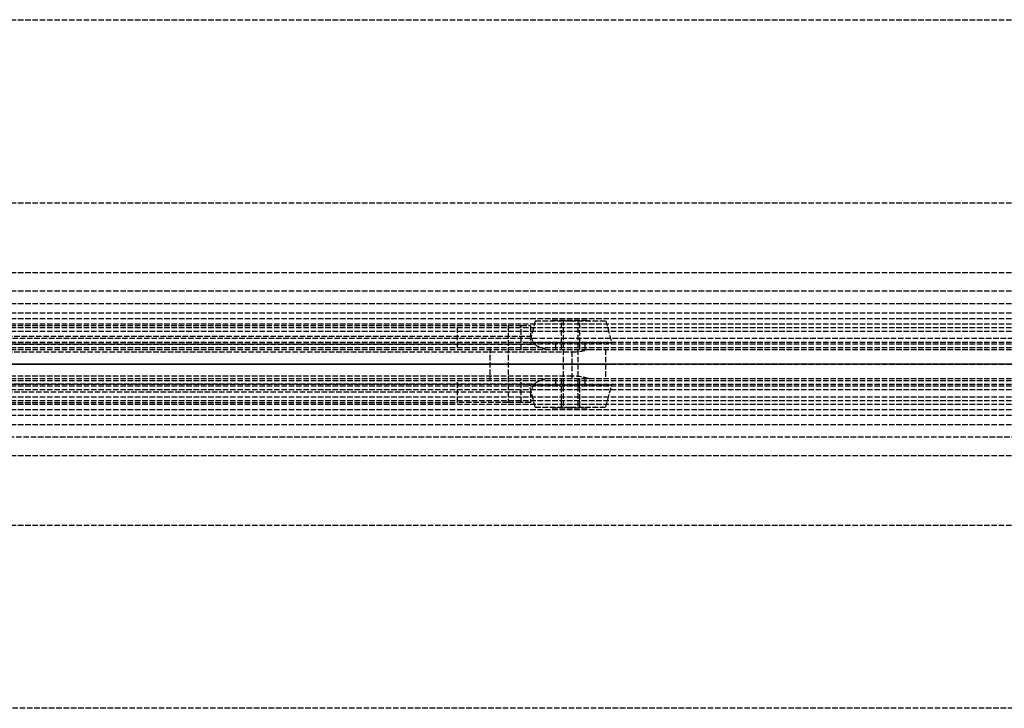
# Model space of a CAD drawing. Header units: millimetres. Extents: x 0 to 2050, y -94 to 94.
# Tile 11 of 13: x 269 to 538, y -94 to 94. Entities that reach past the tile are written whole.
import ezdxf

# ---------------------------------------------------------------- set-up
doc = ezdxf.new("R2010")
doc.units = ezdxf.units.MM
doc.header["$LTSCALE"] = 10
doc.linetypes.add('ALLCAD_Strich', pattern=[0.2, 0.15, -0.05])
doc.layers.add('BESCH_KONT_sich_schn_ansi_2d', color=40, linetype='Continuous')
doc.layers.add('BESCH_KONT_sich_schn_grun_2d', color=10, linetype='Continuous')

msp = doc.modelspace()

# ---------------------------------------------------------------- linework, layer by layer
at = {"layer": 'BESCH_KONT_sich_schn_ansi_2d', "linetype": 'ALLCAD_Strich'}
for p, q in [((0, 0, 7), (995, 0, 7)), ((0, 0, 2301), (995, 0, 2301)), ((0, 0, 2368), (2050, 0, 2368)), ((2050, 0, 2418), (0, 0, 2418)), ((0, 0, 6), (995, 0, 6)), ((0, 0, 24), (1055, 0, 24)), ((1055, 0, 2307), (0, 0, 2307)), ((0, 0, 2337), (2050, 0, 2337)), ((2050, 0, 2338.5), (0, 0, 2338.5)), ((0, 0, 2365.5), (2050, 0, 2365.5)), ((0, 0, 2339.5), (2050, 0, 2339.5)), ((0, 0, 2335), (2050, 0, 2335)), ((0, 0, 2363.5), (2050, 0, 2363.5)), ((0, 0, 2363), (2050, 0, 2363)), ((0, 0, 23), (1055, 0, 23)), ((0, 0, 24), (1055, 0, 24)), ((111, 0, 2341.7), (396.95, 0, 2341.7)), ((111, 0, 2339.8), (408.02, 0, 2339.8)), ((111, 0, 2338.48), (409.1, 0, 2338.48)), ((419.45, 0, 2334.7), (111, 0, 2334.7)), ((125.93, 0, 2356.7), (388.1, 0, 2356.7)), ((401.95, 0, 2353.3), (388.1, 0, 2356.7)), ((396.95, 0, 2354.53), (396.95, 0, 2341.7)), ((405.54, 0, 2353.3), (401.95, 0, 2353.3)), ((405.54, 0, 2347.5), (405.54, 0, 2353.3)), ((405.54, 0, 2353.3), (419.45, 0, 2353.3)), ((412.33, 0, 2335.96), (423.93, 0, 2335.96)), ((423.93, 0, 2335.96), (412.33, 0, 2335.96))]:
    msp.add_line(p, q, dxfattribs=at)
at = {"layer": 'BESCH_KONT_sich_schn_ansi_2d', "linetype": 'ALLCAD_Strich', "extrusion": (0, 1, 0)}
for radius in [11.25, 2]:
    msp.add_circle((-419, 2348.5), radius, dxfattribs=at)
at = {"layer": 'BESCH_KONT_sich_schn_ansi_2d', "linetype": 'ALLCAD_Strich', "extrusion": (0, -1, 0)}
for radius in [9.64, 5, 4, 2.5]:
    msp.add_circle((419, 2348.5), radius, dxfattribs=at)
at = {"layer": 'BESCH_KONT_sich_schn_ansi_2d', "linetype": 'ALLCAD_Strich', "extrusion": (0, 1, 0)}
for centre, radius, start, end in [((-418.75, 2347.5), 13.21, 324.3334, 0), ((-418.75, 2347.5), 13.21, 316.9529, 324.3334), ((-418.75, 2347.5), 13.21, 299.1028, 316.9529), ((-419.25, 2344), 9.3, 91.2455, 239.8345), ((-419.25, 2344), 9.3, 239.8345, 268.7545)]:
    msp.add_arc(centre, radius, start, end, dxfattribs=at)
at = {"layer": 'BESCH_KONT_sich_schn_grun_2d', "linetype": 'ALLCAD_Strich'}
for p, q in [((0, 94), (2050, 94)), ((0, 44), (2050, 44)), ((0, 25), (2050, 25)), ((0, 20), (1055, 20)), ((0, 16.5), (2050, 16.5)), ((0, 14), (2050, 14)), ((0, 12.38), (2050, 12.38)), ((0, 11), (1055, 11)), ((409.36, 11.75), (407.75, 5.75)), ((409.36, 11.75), (419, 11.75)), ((414, 12), (424, 12)), ((414, 12), (414, 11.75)), ((416.5, 5.75), (416.5, 11.75)), ((417, 12), (417, -12)), ((419, 11.75), (428.64, 11.75)), ((421, 12), (421, -12)), ((421.5, 5.75), (421.5, 11.75)), ((424, 12), (424, 11.75)), ((428.64, 11.75), (430.25, 5.75)), ((30, 10), (1055, 10)), ((30, 10), (1055, 10)), ((125.93, 10.5), (388.1, 10.5)), ((134, 9), (921, 9)), ((388.1, 10.5), (401.95, 10.5)), ((388.1, 4.5), (388.1, 10.5)), ((401.95, 10.5), (405.54, 10.5)), ((401.95, 10.5), (401.95, -10.5)), ((405.54, 10.5), (408.02, 10.5)), ((405.54, 4), (405.54, 10.5)), ((408.02, 10.5), (408.02, 7.63)), ((2050, 7), (0, 7)), ((0, 5.5), (2050, 5.5)), ((111, 7.63), (408.02, 7.63)), ((111, 5.4), (409.1, 5.4)), ((234, 6), (1286, 6)), ((430.25, 5.75), (407.75, 5.75)), ((415, 4), (415, 5.5)), ((416.5, 4), (416.5, 5.5)), ((421.5, 4), (421.5, 5.5)), ((423, 4), (423, 5.5)), ((0, 4.5), (2050, 4.5)), ((0, 4), (2050, 4)), ((111, 3.3), (419.45, 3.3)), ((396.95, 4.5), (396.95, -4.5)), ((417, 4), (417, -4)), ((419.45, -4), (419.45, 4)), ((421, 4), (421, -4)), ((428.55, 4), (428.55, -4)), ((0, -4), (2050, -4)), ((0, -4.5), (2050, -4.5)), ((419.45, -3.3), (111, -3.3)), ((388.1, -10.5), (388.1, -4.5)), ((405.54, -10.5), (405.54, -4)), ((415, -5.5), (415, -4)), ((416.5, -5.5), (416.5, -4)), ((421.5, -5.5), (421.5, -4)), ((423, -5.5), (423, -4)), ((0, -5.5), (2050, -5.5)), ((0, -7), (2050, -7)), ((111, -5.4), (409.1, -5.4)), ((111, -7.63), (408.02, -7.63)), ((234, -6), (1286, -6)), ((430.25, -5.75), (407.75, -5.75)), ((409.36, -11.75), (407.75, -5.75)), ((408.02, -7.63), (408.02, -10.5)), ((416.5, -11.75), (416.5, -5.75)), ((421.5, -11.75), (421.5, -5.75)), ((428.64, -11.75), (430.25, -5.75)), ((30, -10), (1055, -10)), ((30, -10), (1055, -10)), ((125.93, -10.5), (388.1, -10.5)), ((134, -9), (921, -9)), ((401.95, -10.5), (388.1, -10.5)), ((405.54, -10.5), (401.95, -10.5)), ((408.02, -10.5), (405.54, -10.5)), ((0, -11), (1055, -11)), ((0, -12.38), (2050, -12.38)), ((409.36, -11.75), (419, -11.75)), ((414, -11.75), (414, -12)), ((414, -12), (424, -12)), ((419, -11.75), (428.64, -11.75)), ((424, -11.75), (424, -12)), ((0, -14), (2050, -14)), ((0, -16.5), (2050, -16.5)), ((1055, -20), (0, -20)), ((0, -25), (2050, -25)), ((0, -44), (2050, -44)), ((2050, -94), (0, -94))]:
    msp.add_line(p, q, dxfattribs=at)
for centre, major_axis, ratio, start_param, end_param in [((418.75, 20.71), (0, -22.42), 0.589095, -0.948296, -0.819482), ((418.75, 10.4), (13.21, 0), 0.554262, -2.390278, -2.078736), ((419.25, 8.46), (-9.3, 0), 0.554262, -4.690651, -4.185902), ((418.75, -10.4), (-13.21, 0), 0.554262, -1.062856, -0.751314), ((419.25, -8.46), (9.3, 0), 0.554262, 1.044309, 1.549058), ((418.75, -20.71), (0, 22.42), 0.589095, 0.819482, 0.948296)]:
    msp.add_ellipse(centre, major_axis=major_axis, ratio=ratio, start_param=start_param, end_param=end_param, dxfattribs=at)

doc.saveas('drawing.dxf')
